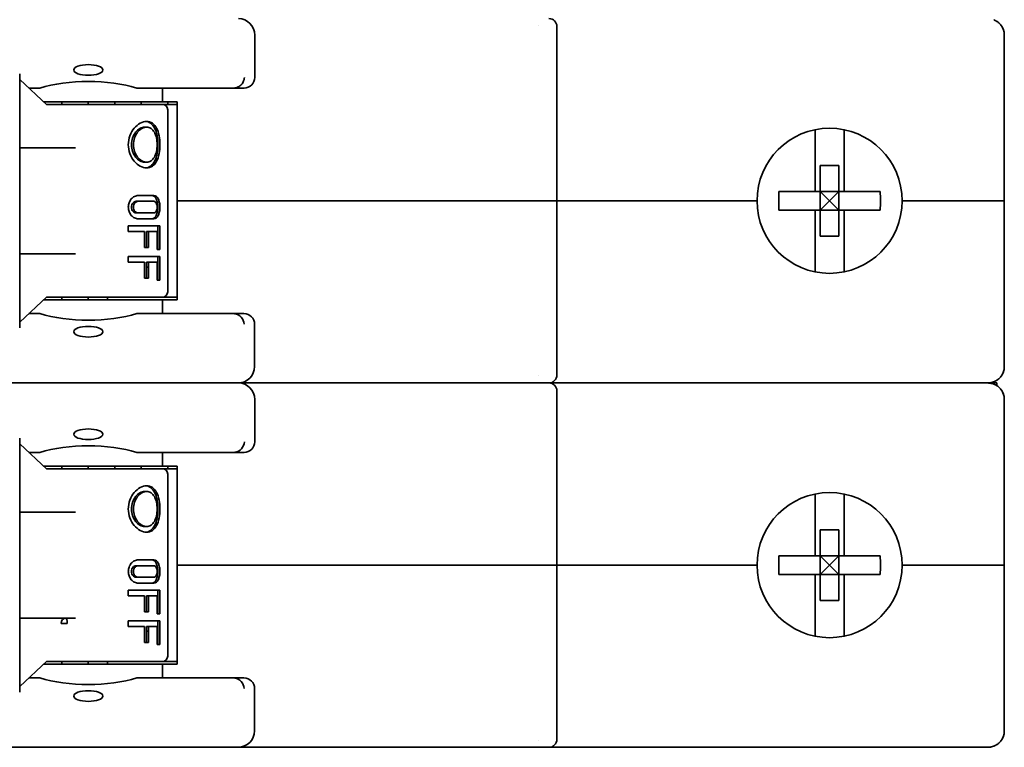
# Model space of a CAD drawing. Header units: millimetres. Extents: x 120 to 348, y 80 to 264.
# Tile 12 of 13: x 301 to 348, y 200 to 235. Entities that reach past the tile are written whole.
import ezdxf

# ---------------------------------------------------------------- set-up
doc = ezdxf.new("R2010")
doc.units = ezdxf.units.MM
doc.layers.add('Visible (ISO)', color=7, linetype='Continuous', lineweight=35)

msp = doc.modelspace()

# ---------------------------------------------------------------- linework, layer by layer
at = {"layer": 'Visible (ISO)'}
for p, q in [((325.413, 234.684), (325.413, 234.684)), ((326.276, 226.292), (326.276, 234.649)), ((311.784, 234.242), (311.784, 232.209)), ((347.739, 226.292), (347.739, 234.242)), ((300.506, 220.196), (300.506, 232.388)), ((301.806, 230.901), (300.506, 232.105)), ((300.942, 231.701), (301.476, 231.701)), ((306.119, 231.701), (310.774, 231.701)), ((307.353, 231.701), (307.353, 231.042)), ((311.276, 231.701), (310.774, 231.701)), ((301.654, 231.042), (307.353, 231.042)), ((302.527, 231.042), (302.527, 230.915)), ((303.797, 231.042), (303.797, 230.915)), ((305.067, 231.042), (305.067, 230.915)), ((306.337, 231.042), (306.337, 230.915)), ((307.353, 231.042), (308.065, 231.042)), ((307.607, 231.042), (307.607, 230.915)), ((308.065, 226.292), (308.065, 231.042)), ((302.289, 230.915), (301.791, 230.915)), ((302.852, 230.915), (302.289, 230.915)), ((302.852, 230.915), (307.353, 230.915)), ((307.412, 230.915), (307.353, 230.915)), ((307.956, 230.915), (307.412, 230.915)), ((307.607, 221.923), (307.607, 230.661)), ((308.065, 230.915), (307.956, 230.915)), ((306.504, 229.823), (306.598, 229.823)), ((338.659, 226.736), (338.659, 229.701)), ((340.056, 229.701), (340.056, 226.736)), ((300.542, 228.705), (300.542, 228.705)), ((300.573, 228.832), (300.573, 228.832)), ((300.573, 228.832), (303.181, 228.832)), ((306.504, 228.146), (306.598, 228.146)), ((338.913, 227.99), (339.802, 227.99)), ((338.913, 226.736), (338.913, 227.99)), ((339.802, 226.736), (339.802, 227.99)), ((338.659, 226.736), (336.926, 226.736)), ((338.913, 226.736), (338.659, 226.736)), ((338.913, 226.736), (339.802, 226.736)), ((338.913, 226.736), (339.357, 226.292)), ((338.913, 225.847), (338.913, 226.736)), ((339.357, 226.292), (339.802, 226.736)), ((340.056, 226.736), (339.802, 226.736)), ((339.802, 225.847), (339.802, 226.736)), ((341.789, 226.736), (340.056, 226.736)), ((306.188, 226.267), (306.094, 226.267)), ((306.946, 226.546), (306.188, 226.546)), ((306.946, 226.267), (306.188, 226.267)), ((325.083, 226.292), (308.065, 226.292)), ((308.065, 226.292), (308.065, 221.542)), ((325.083, 226.292), (308.065, 226.292)), ((326.276, 226.292), (325.083, 226.292)), ((325.083, 226.292), (326.276, 226.292)), ((335.878, 226.292), (326.276, 226.292)), ((326.276, 226.292), (326.276, 217.935)), ((335.878, 226.292), (326.276, 226.292)), ((339.357, 226.292), (338.913, 225.847)), ((339.802, 225.847), (339.357, 226.292)), ((346.546, 226.292), (342.837, 226.292)), ((346.546, 226.292), (342.837, 226.292)), ((347.739, 226.292), (346.546, 226.292)), ((346.546, 226.292), (347.739, 226.292)), ((347.739, 226.292), (347.739, 218.342)), ((338.659, 225.847), (336.926, 225.847)), ((338.913, 225.847), (338.659, 225.847)), ((338.659, 222.883), (338.659, 225.847)), ((338.913, 224.594), (338.913, 225.847)), ((338.913, 225.847), (339.802, 225.847)), ((339.802, 224.594), (339.802, 225.847)), ((340.056, 225.847), (339.802, 225.847)), ((340.056, 225.847), (340.056, 222.883)), ((341.789, 225.847), (340.056, 225.847)), ((306.188, 225.708), (306.094, 225.708)), ((306.188, 225.708), (306.946, 225.708)), ((306.946, 225.428), (306.188, 225.428)), ((305.717, 224.819), (305.717, 225.098)), ((307.232, 225.098), (305.717, 225.098)), ((307.135, 223.955), (307.135, 225.098)), ((307.232, 223.955), (307.232, 225.098)), ((306.501, 224.819), (305.717, 224.819)), ((306.501, 224.057), (306.501, 224.819)), ((306.597, 224.057), (306.597, 224.819)), ((306.597, 224.819), (306.69, 224.819)), ((307.097, 224.819), (306.69, 224.819)), ((306.69, 224.057), (306.69, 224.819)), ((307.097, 223.955), (307.097, 224.819)), ((338.913, 224.594), (339.802, 224.594)), ((306.69, 224.057), (306.501, 224.057)), ((307.232, 223.955), (307.097, 223.955)), ((303.181, 223.752), (300.573, 223.752)), ((300.573, 223.752), (300.573, 223.752)), ((305.717, 223.346), (305.717, 223.625)), ((305.717, 223.625), (307.232, 223.625)), ((307.135, 222.482), (307.135, 223.625)), ((307.232, 222.482), (307.232, 223.625)), ((306.501, 223.346), (305.717, 223.346)), ((306.501, 222.584), (306.501, 223.346)), ((306.597, 222.584), (306.597, 223.346)), ((306.597, 223.346), (306.69, 223.346)), ((306.597, 223.117), (306.69, 223.117)), ((307.097, 223.346), (306.69, 223.346)), ((306.69, 222.584), (306.69, 223.346)), ((307.097, 222.482), (307.097, 223.346)), ((306.69, 222.584), (306.501, 222.584)), ((307.232, 222.482), (307.097, 222.482)), ((300.506, 220.478), (301.806, 221.683)), ((307.353, 221.542), (301.654, 221.542)), ((301.791, 221.669), (302.289, 221.669)), ((302.289, 221.669), (302.852, 221.669)), ((302.527, 221.542), (302.527, 221.669)), ((307.353, 221.669), (302.852, 221.669)), ((303.797, 221.542), (303.797, 221.669)), ((304.726, 221.669), (304.722, 221.542)), ((307.353, 221.669), (307.412, 221.669)), ((308.065, 221.542), (307.353, 221.542)), ((307.353, 220.882), (307.353, 221.542)), ((307.412, 221.669), (307.956, 221.669)), ((307.956, 221.669), (308.065, 221.669)), ((300.941, 220.882), (301.474, 220.882)), ((306.12, 220.882), (310.763, 220.882)), ((311.265, 220.882), (310.763, 220.882)), ((311.773, 220.374), (311.773, 218.342)), ((325.413, 217.9), (325.413, 217.9)), ((310.997, 217.554), (296.598, 217.554)), ((325.787, 217.554), (310.997, 217.554)), ((310.997, 217.554), (325.787, 217.554)), ((325.787, 217.554), (325.895, 217.554)), ((325.895, 217.554), (325.787, 217.554)), ((346.546, 217.554), (325.895, 217.554)), ((346.546, 217.554), (325.895, 217.554)), ((346.546, 217.554), (346.952, 217.554)), ((346.952, 217.554), (346.546, 217.554)), ((346.952, 217.554), (347.381, 217.554)), ((347.381, 217.427), (347.381, 217.554)), ((326.276, 208.817), (326.276, 217.173)), ((311.784, 216.767), (311.784, 214.734)), ((347.739, 208.817), (347.739, 216.767)), ((300.506, 202.721), (300.506, 214.913)), ((301.806, 213.426), (300.506, 214.63)), ((300.942, 214.226), (301.476, 214.226)), ((306.119, 214.226), (310.774, 214.226)), ((307.353, 214.226), (307.353, 213.567)), ((311.276, 214.226), (310.774, 214.226)), ((301.654, 213.567), (307.353, 213.567)), ((302.527, 213.567), (302.527, 213.44)), ((303.797, 213.567), (303.797, 213.44)), ((305.067, 213.567), (305.067, 213.44)), ((306.337, 213.567), (306.337, 213.44)), ((307.353, 213.567), (308.065, 213.567)), ((307.607, 213.567), (307.607, 213.44)), ((308.065, 208.817), (308.065, 213.567)), ((302.289, 213.44), (301.791, 213.44)), ((302.852, 213.44), (302.289, 213.44)), ((302.852, 213.44), (307.353, 213.44)), ((307.412, 213.44), (307.353, 213.44)), ((307.956, 213.44), (307.412, 213.44)), ((307.607, 204.448), (307.607, 213.186)), ((308.065, 213.44), (307.956, 213.44)), ((306.504, 212.347), (306.598, 212.347)), ((338.659, 209.261), (338.659, 212.226)), ((340.056, 212.226), (340.056, 209.261)), ((300.542, 211.23), (300.542, 211.23)), ((300.573, 211.357), (303.181, 211.357)), ((306.504, 210.671), (306.598, 210.671)), ((338.913, 210.515), (339.802, 210.515)), ((338.913, 209.261), (338.913, 210.515)), ((339.802, 209.261), (339.802, 210.515)), ((338.659, 209.261), (336.926, 209.261)), ((338.913, 209.261), (338.659, 209.261)), ((338.913, 209.261), (339.802, 209.261)), ((338.913, 209.261), (339.357, 208.817)), ((338.913, 208.372), (338.913, 209.261)), ((339.357, 208.817), (339.802, 209.261)), ((340.056, 209.261), (339.802, 209.261)), ((339.802, 208.372), (339.802, 209.261)), ((341.789, 209.261), (340.056, 209.261)), ((306.188, 208.791), (306.094, 208.791)), ((306.188, 209.071), (306.946, 209.071)), ((306.946, 208.791), (306.188, 208.791)), ((325.083, 208.817), (308.065, 208.817)), ((308.065, 208.817), (308.065, 204.067)), ((325.083, 208.817), (308.065, 208.817)), ((326.276, 208.817), (325.083, 208.817)), ((325.083, 208.817), (326.276, 208.817)), ((335.878, 208.817), (326.276, 208.817)), ((326.276, 208.817), (326.276, 200.46)), ((335.878, 208.817), (326.276, 208.817)), ((339.357, 208.817), (338.913, 208.372)), ((339.802, 208.372), (339.357, 208.817)), ((346.546, 208.817), (342.837, 208.817)), ((346.546, 208.817), (342.837, 208.817)), ((347.739, 208.817), (346.546, 208.817)), ((346.546, 208.817), (347.739, 208.817)), ((347.739, 208.817), (347.739, 200.867)), ((338.659, 208.372), (336.926, 208.372)), ((338.913, 208.372), (338.659, 208.372)), ((338.659, 205.408), (338.659, 208.372)), ((338.913, 207.119), (338.913, 208.372)), ((338.913, 208.372), (339.802, 208.372)), ((339.802, 207.119), (339.802, 208.372)), ((340.056, 208.372), (339.802, 208.372)), ((340.056, 208.372), (340.056, 205.408)), ((341.789, 208.372), (340.056, 208.372)), ((306.188, 208.233), (306.094, 208.233)), ((306.188, 208.233), (306.946, 208.233)), ((306.946, 207.953), (306.188, 207.953)), ((305.717, 207.623), (307.232, 207.623)), ((305.717, 207.344), (305.717, 207.623)), ((307.135, 206.48), (307.135, 207.623)), ((307.232, 206.48), (307.232, 207.623)), ((306.501, 207.344), (305.717, 207.344)), ((306.501, 206.582), (306.501, 207.344)), ((306.597, 207.344), (306.69, 207.344)), ((306.597, 206.582), (306.597, 207.344)), ((306.69, 206.582), (306.69, 207.344)), ((307.097, 207.344), (306.69, 207.344)), ((307.097, 206.48), (307.097, 207.344)), ((338.913, 207.119), (339.802, 207.119)), ((306.69, 206.582), (306.501, 206.582)), ((307.232, 206.48), (307.097, 206.48)), ((300.573, 206.277), (300.573, 206.277)), ((303.181, 206.277), (300.573, 206.277)), ((302.503, 206.023), (302.784, 206.023)), ((305.717, 206.15), (307.232, 206.15)), ((305.717, 205.87), (305.717, 206.15)), ((307.135, 205.007), (307.135, 206.15)), ((307.232, 205.007), (307.232, 206.15)), ((306.501, 205.87), (305.717, 205.87)), ((306.501, 205.108), (306.501, 205.87)), ((306.597, 205.87), (306.69, 205.87)), ((306.597, 205.108), (306.597, 205.87)), ((306.597, 205.642), (306.69, 205.642)), ((306.69, 205.108), (306.69, 205.87)), ((307.097, 205.87), (306.69, 205.87)), ((307.097, 205.007), (307.097, 205.87)), ((306.69, 205.108), (306.501, 205.108)), ((307.232, 205.007), (307.097, 205.007)), ((300.506, 203.003), (301.806, 204.208)), ((307.353, 204.067), (301.654, 204.067)), ((301.791, 204.194), (302.289, 204.194)), ((302.289, 204.194), (302.852, 204.194)), ((302.527, 204.067), (302.527, 204.194)), ((307.353, 204.194), (302.852, 204.194)), ((303.797, 204.067), (303.797, 204.194)), ((304.726, 204.194), (304.722, 204.067)), ((307.353, 204.194), (307.412, 204.194)), ((308.065, 204.067), (307.353, 204.067)), ((307.353, 203.407), (307.353, 204.067)), ((307.412, 204.194), (307.956, 204.194)), ((307.956, 204.194), (308.065, 204.194)), ((300.941, 203.407), (301.474, 203.407)), ((306.12, 203.407), (310.763, 203.407)), ((311.265, 203.407), (310.763, 203.407)), ((311.773, 202.899), (311.773, 200.867)), ((325.413, 200.424), (325.413, 200.424)), ((296.609, 200.079), (310.986, 200.079)), ((325.787, 200.079), (310.986, 200.079)), ((325.787, 200.079), (310.986, 200.079)), ((325.895, 200.079), (325.787, 200.079)), ((346.546, 200.079), (325.895, 200.079)), ((346.546, 200.079), (346.952, 200.079))]:
    msp.add_line(p, q, dxfattribs=at)
for centre, radius, start, end in [((310.997, 234.242), 0.787, 0, 90), ((325.895, 234.649), 0.381, 0, 90), ((311.276, 232.209), 0.508, 270, 0), ((307.353, 230.661), 0.254, 0, 89.9999), ((339.357, 226.292), 3.48, 0, 180), ((339.357, 226.292), 3.48, 180, 0), ((307.353, 221.923), 0.254, 270.0001, 0), ((311.265, 220.374), 0.508, 0, 90), ((310.986, 218.342), 0.787, 270, 0), ((325.895, 217.935), 0.381, 270, 0), ((310.997, 216.767), 0.787, 0, 90), ((325.895, 217.173), 0.381, 0, 90), ((311.276, 214.734), 0.508, 270, 0), ((307.353, 213.186), 0.254, 0, 89.9999), ((339.357, 208.817), 3.48, 0, 180), ((339.357, 208.817), 3.48, 180, 0), ((307.353, 204.448), 0.254, 270.0001, 0), ((311.265, 202.899), 0.508, 0, 90), ((310.986, 200.867), 0.787, 270, 0), ((325.895, 200.46), 0.381, 270, 0)]:
    msp.add_arc(centre, radius, start, end, dxfattribs=at)
for centre, major_axis, ratio in [((303.797, 232.569), (-0.699, 0), 0.363755), ((303.797, 220.013), (0.699, 0), 0.36397), ((303.797, 215.094), (-0.699, 0), 0.363755), ((303.797, 202.538), (0.699, 0), 0.36397)]:
    msp.add_ellipse(centre, major_axis=major_axis, ratio=ratio, dxfattribs=at)
for centre, major_axis, ratio, start_param, end_param in [((303.797, 230.721), (3.556, 0), 0.363755, 0.859354, 2.282239), ((310.01, 232.411), (-0.977, 0.628), 0.338956, 2.656224, 2.757236), ((341.192, 226.292), (0, 8.067), 0.529662, 1.515665, 1.625928), ((337.523, 226.292), (0, -8.067), 0.529662, 1.515665, 1.625928), ((303.797, 221.862), (3.556, 0), 0.36397, 4.000521, 5.424257), ((310.01, 220.183), (0.965, 0.617), 0.34045, 0.387511, 0.489472), ((310.797, 220.374), (-0.199, 0.473), 0.915412, 4.343383, 5.795969), ((346.952, 217.935), (0, -0.381), 0.5, 0.000067, 0.000094), ((346.952, 217.173), (0, 0.381), 0.5, 6.283106, 6.283139), ((303.797, 213.246), (3.556, 0), 0.363755, 0.859354, 2.282239), ((310.808, 214.733), (0.199, 0.473), 0.915569, 3.62882, 5.081596), ((310.01, 214.935), (-0.977, 0.628), 0.338956, 2.656224, 2.757236), ((341.192, 208.817), (0, 8.067), 0.529662, 1.515665, 1.625928), ((337.523, 208.817), (0, -8.067), 0.529662, 1.515665, 1.625928), ((302.716, 206.023), (0, 0.254), 0.841552, 0, 1.570796), ((302.716, 206.023), (0, 0.254), 0.265988, 4.712389, 6.283185), ((303.797, 204.386), (3.556, 0), 0.36397, 4.000521, 5.424257), ((310.01, 202.708), (0.965, 0.617), 0.34045, 0.387511, 0.489472), ((310.797, 202.899), (-0.199, 0.473), 0.915412, 4.343383, 5.795969), ((346.952, 200.46), (0, -0.381), 0.5, 0.000002, 0.000029)]:
    msp.add_ellipse(centre, major_axis=major_axis, ratio=ratio, start_param=start_param, end_param=end_param, dxfattribs=at)
for points, knots in [([(347.229, 234.979), (347.245, 234.973), (347.26, 234.967), (347.276, 234.96), (347.313, 234.943), (347.35, 234.923), (347.385, 234.9), (347.398, 234.891), (347.411, 234.882), (347.424, 234.873), (347.461, 234.845), (347.496, 234.813), (347.528, 234.779), (347.537, 234.77), (347.545, 234.761), (347.553, 234.751), (347.586, 234.712), (347.616, 234.669), (347.641, 234.623), (347.645, 234.615), (347.649, 234.608), (347.653, 234.601), (347.679, 234.55), (347.7, 234.495), (347.714, 234.439), (347.715, 234.435), (347.716, 234.431), (347.717, 234.427), (347.732, 234.367), (347.739, 234.305), (347.739, 234.242)], [0.2431338, 0.2431338, 0.2431338, 0.2431338, 0.2857143, 0.2857143, 0.2857143, 0.3896667, 0.3896667, 0.3896667, 0.4285714, 0.4285714, 0.4285714, 0.5422862, 0.5422862, 0.5422862, 0.5714286, 0.5714286, 0.5714286, 0.6948802, 0.6948802, 0.6948802, 0.7142857, 0.7142857, 0.7142857, 0.8474586, 0.8474586, 0.8474586, 0.8571429, 0.8571429, 0.8571429, 1, 1, 1, 1]), ([(310.835, 231.705), (310.889, 231.712), (310.943, 231.728), (311.05, 231.783), (311.101, 231.823), (311.188, 231.921), (311.223, 231.978), (311.264, 232.083), (311.275, 232.127), (311.282, 232.185), (311.284, 232.197), (311.284, 232.209)], [-0.07076071, -0.07076071, -0.07076071, -0.07076071, -0.05339638, -0.05339638, -0.03365232, -0.03365232, -0.01382456, -0.01382456, 0, 0, 0.00368653, 0.00368653, 0.00368653, 0.00368653]), ([(306.598, 227.867), (306.502, 227.867), (306.394, 227.895), (306.184, 228.009), (306.083, 228.095), (305.918, 228.293), (305.844, 228.418), (305.743, 228.693), (305.717, 228.843), (305.717, 229.126), (305.743, 229.276), (305.844, 229.551), (305.918, 229.676), (306.083, 229.873), (306.184, 229.959), (306.394, 230.074), (306.502, 230.102), (306.598, 230.102)], [-0.5084245, -0.5084245, -0.5084245, -0.5084245, -0.4660615, -0.4660615, -0.4236986, -0.4236986, -0.3813241, -0.3813241, -0.3389497, -0.3389497, -0.2965752, -0.2965752, -0.2542008, -0.2542008, -0.2118378, -0.2118378, -0.1694748, -0.1694748, -0.1694748, -0.1694748]), ([(306.55, 227.869), (306.63, 227.877), (306.708, 227.904), (306.858, 228.009), (306.926, 228.095), (307.028, 228.293), (307.069, 228.418), (307.122, 228.693), (307.135, 228.843), (307.135, 228.984), (307.135, 229.126), (307.122, 229.276), (307.069, 229.551), (307.028, 229.676), (306.926, 229.873), (306.858, 229.959), (306.708, 230.064), (306.63, 230.092), (306.55, 230.1)], [-0.162731, -0.162731, -0.162731, -0.162731, -0.1271723, -0.1271723, -0.0847904, -0.0847904, -0.0423952, -0.0423952, 0, 0, 0, 0.0423952, 0.0423952, 0.0847904, 0.0847904, 0.1271723, 0.1271723, 0.162731, 0.162731, 0.162731, 0.162731]), ([(306.598, 230.102), (306.693, 230.102), (306.789, 230.074), (306.952, 229.959), (307.021, 229.873), (307.124, 229.676), (307.166, 229.551), (307.22, 229.276), (307.232, 229.126), (307.232, 228.984), (307.232, 228.843), (307.22, 228.693), (307.166, 228.418), (307.124, 228.293), (307.021, 228.095), (306.952, 228.009), (306.789, 227.895), (306.693, 227.867), (306.598, 227.867)], [-0.1694748, -0.1694748, -0.1694748, -0.1694748, -0.1271119, -0.1271119, -0.0847489, -0.0847489, -0.0423745, -0.0423745, 0, 0, 0, 0.0423745, 0.0423745, 0.0847489, 0.0847489, 0.1271119, 0.1271119, 0.1694748, 0.1694748, 0.1694748, 0.1694748]), ([(306.504, 228.146), (306.433, 228.146), (306.353, 228.167), (306.199, 228.253), (306.126, 228.317), (306.008, 228.466), (305.955, 228.56), (305.883, 228.766), (305.865, 228.879), (305.865, 229.09), (305.883, 229.202), (305.955, 229.409), (306.008, 229.503), (306.126, 229.651), (306.199, 229.716), (306.353, 229.801), (306.433, 229.823), (306.504, 229.823)], [-0.3803251, -0.3803251, -0.3803251, -0.3803251, -0.3486328, -0.3486328, -0.3169406, -0.3169406, -0.2852453, -0.2852453, -0.25355, -0.25355, -0.2218548, -0.2218548, -0.1901595, -0.1901595, -0.1584673, -0.1584673, -0.126775, -0.126775, -0.126775, -0.126775]), ([(306.598, 229.823), (306.526, 229.823), (306.446, 229.801), (306.293, 229.716), (306.221, 229.651), (306.103, 229.503), (306.05, 229.409), (305.979, 229.202), (305.961, 229.09), (305.961, 228.879), (305.979, 228.766), (306.05, 228.56), (306.103, 228.466), (306.221, 228.317), (306.293, 228.253), (306.446, 228.167), (306.526, 228.146), (306.598, 228.146)], [0.1267428, 0.1267428, 0.1267428, 0.1267428, 0.1584272, 0.1584272, 0.1901116, 0.1901116, 0.2217986, 0.2217986, 0.2534856, 0.2534856, 0.2851727, 0.2851727, 0.3168597, 0.3168597, 0.3485441, 0.3485441, 0.3802285, 0.3802285, 0.3802285, 0.3802285]), ([(306.598, 228.146), (306.669, 228.146), (306.742, 228.167), (306.869, 228.253), (306.924, 228.317), (307.007, 228.466), (307.042, 228.56), (307.087, 228.766), (307.097, 228.879), (307.097, 228.984), (307.097, 229.09), (307.087, 229.202), (307.042, 229.409), (307.007, 229.503), (306.924, 229.651), (306.869, 229.716), (306.742, 229.801), (306.669, 229.823), (306.598, 229.823)], [0.3802285, 0.3802285, 0.3802285, 0.3802285, 0.4119129, 0.4119129, 0.4435973, 0.4435973, 0.4752843, 0.4752843, 0.5069713, 0.5069713, 0.5069713, 0.5386583, 0.5386583, 0.5703453, 0.5703453, 0.6020297, 0.6020297, 0.6337141, 0.6337141, 0.6337141, 0.6337141]), ([(300.506, 228.847), (300.521, 228.84), (300.538, 228.835), (300.561, 228.832), (300.567, 228.832), (300.573, 228.832)], [0.07470529, 0.07470529, 0.07470529, 0.07470529, 0.08440423, 0.08440423, 0.08793289, 0.08793289, 0.08793289, 0.08793289]), ([(306.188, 225.428), (306.133, 225.428), (306.072, 225.443), (305.957, 225.5), (305.903, 225.544), (305.818, 225.643), (305.78, 225.705), (305.729, 225.842), (305.717, 225.917), (305.717, 226.057), (305.729, 226.132), (305.78, 226.269), (305.818, 226.331), (305.903, 226.431), (305.957, 226.474), (306.072, 226.532), (306.133, 226.546), (306.188, 226.546)], [-0.2548191, -0.2548191, -0.2548191, -0.2548191, -0.2333066, -0.2333066, -0.2117941, -0.2117941, -0.1907005, -0.1907005, -0.169607, -0.169607, -0.1485135, -0.1485135, -0.12742, -0.12742, -0.1059074, -0.1059074, -0.0843949, -0.0843949, -0.0843949, -0.0843949]), ([(306.094, 225.708), (306.066, 225.708), (306.036, 225.715), (305.98, 225.743), (305.954, 225.765), (305.913, 225.814), (305.895, 225.846), (305.871, 225.914), (305.865, 225.952), (305.865, 226.022), (305.871, 226.06), (305.895, 226.128), (305.913, 226.159), (305.954, 226.209), (305.98, 226.231), (306.036, 226.259), (306.066, 226.267), (306.094, 226.267)], [-0.12720282, -0.12720282, -0.12720282, -0.12720282, -0.11654338, -0.11654338, -0.10588393, -0.10588393, -0.09530684, -0.09530684, -0.08472974, -0.08472974, -0.07420164, -0.07420164, -0.06367354, -0.06367354, -0.05296515, -0.05296515, -0.04225676, -0.04225676, -0.04225676, -0.04225676]), ([(306.188, 226.267), (306.161, 226.267), (306.131, 226.259), (306.075, 226.231), (306.049, 226.209), (306.008, 226.159), (305.99, 226.128), (305.967, 226.06), (305.961, 226.022), (305.961, 225.952), (305.967, 225.914), (305.991, 225.846), (306.009, 225.814), (306.05, 225.765), (306.075, 225.743), (306.131, 225.715), (306.161, 225.708), (306.188, 225.708)], [0.04224626, 0.04224626, 0.04224626, 0.04224626, 0.05294229, 0.05294229, 0.06363833, 0.06363833, 0.07416615, 0.07416615, 0.08469397, 0.08469397, 0.09526747, 0.09526747, 0.10584098, 0.10584098, 0.11649137, 0.11649137, 0.12714175, 0.12714175, 0.12714175, 0.12714175]), ([(306.852, 225.428), (306.892, 225.428), (306.933, 225.443), (307.005, 225.5), (307.036, 225.544), (307.083, 225.643), (307.103, 225.705), (307.128, 225.842), (307.135, 225.917), (307.135, 225.987), (307.135, 226.057), (307.128, 226.132), (307.103, 226.269), (307.083, 226.331), (307.036, 226.431), (307.005, 226.474), (306.933, 226.532), (306.892, 226.546), (306.852, 226.546)], [0.2541049, 0.2541049, 0.2541049, 0.2541049, 0.2756513, 0.2756513, 0.2971977, 0.2971977, 0.3182948, 0.3182948, 0.339392, 0.339392, 0.339392, 0.3604891, 0.3604891, 0.3815863, 0.3815863, 0.4031326, 0.4031326, 0.424679, 0.424679, 0.424679, 0.424679]), ([(306.946, 226.546), (306.987, 226.546), (307.028, 226.532), (307.1, 226.474), (307.132, 226.431), (307.18, 226.331), (307.2, 226.269), (307.226, 226.132), (307.232, 226.057), (307.232, 225.987), (307.232, 225.917), (307.226, 225.842), (307.2, 225.705), (307.18, 225.643), (307.132, 225.544), (307.1, 225.5), (307.028, 225.443), (306.987, 225.428), (306.946, 225.428)], [-0.0852121, -0.0852121, -0.0852121, -0.0852121, -0.0636996, -0.0636996, -0.042187, -0.042187, -0.0210935, -0.0210935, 0, 0, 0, 0.0210935, 0.0210935, 0.042187, 0.042187, 0.0636996, 0.0636996, 0.0852121, 0.0852121, 0.0852121, 0.0852121]), ([(306.946, 225.708), (306.966, 225.708), (306.987, 225.715), (307.025, 225.743), (307.042, 225.765), (307.068, 225.814), (307.079, 225.846), (307.094, 225.914), (307.097, 225.952), (307.097, 225.987), (307.097, 226.022), (307.094, 226.06), (307.079, 226.128), (307.068, 226.159), (307.042, 226.209), (307.025, 226.231), (306.987, 226.259), (306.966, 226.267), (306.946, 226.267)], [0.12694023, 0.12694023, 0.12694023, 0.12694023, 0.13759061, 0.13759061, 0.148241, 0.148241, 0.15881451, 0.15881451, 0.16938801, 0.16938801, 0.16938801, 0.17991583, 0.17991583, 0.19044365, 0.19044365, 0.20113969, 0.20113969, 0.21183572, 0.21183572, 0.21183572, 0.21183572]), ([(347.739, 218.342), (347.739, 218.28), (347.732, 218.218), (347.718, 218.157), (347.717, 218.153), (347.715, 218.149), (347.714, 218.145), (347.7, 218.089), (347.679, 218.034), (347.653, 217.984), (347.649, 217.976), (347.645, 217.968), (347.641, 217.96), (347.616, 217.915), (347.586, 217.872), (347.553, 217.833), (347.545, 217.823), (347.536, 217.813), (347.527, 217.804), (347.495, 217.77), (347.461, 217.739), (347.424, 217.712), (347.411, 217.702), (347.397, 217.692), (347.383, 217.683), (347.349, 217.66), (347.313, 217.641), (347.276, 217.624), (347.259, 217.617), (347.243, 217.61), (347.226, 217.603)], [0, 0, 0, 0, 0.1428571, 0.1428571, 0.1428571, 0.1529977, 0.1529977, 0.1529977, 0.2857143, 0.2857143, 0.2857143, 0.3060512, 0.3060512, 0.3060512, 0.4285714, 0.4285714, 0.4285714, 0.4591092, 0.4591092, 0.4591092, 0.5714286, 0.5714286, 0.5714286, 0.6121949, 0.6121949, 0.6121949, 0.7142857, 0.7142857, 0.7142857, 0.7598702, 0.7598702, 0.7598702, 0.7598702]), ([(346.952, 217.554), (347.007, 217.554), (347.062, 217.549), (347.116, 217.537), (347.118, 217.537), (347.12, 217.536), (347.123, 217.536)], [0.0000468, 0.0000468, 0.0000468, 0.0000468, 0.1428571, 0.1428571, 0.1428571, 0.1485432, 0.1485432, 0.1485432, 0.1485432]), ([(347.121, 217.573), (347.119, 217.572), (347.118, 217.572), (347.116, 217.572), (347.093, 217.567), (347.07, 217.563), (347.046, 217.56), (347.015, 217.556), (346.985, 217.554), (346.954, 217.554)], [0.8531138, 0.8531138, 0.8531138, 0.8531138, 0.8571429, 0.8571429, 0.8571429, 0.9182209, 0.9182209, 0.9182209, 0.998283, 0.998283, 0.998283, 0.998283]), ([(347.229, 217.504), (347.245, 217.498), (347.26, 217.492), (347.276, 217.485), (347.327, 217.461), (347.377, 217.432), (347.424, 217.397), (347.47, 217.362), (347.514, 217.322), (347.553, 217.276), (347.591, 217.231), (347.625, 217.18), (347.653, 217.126), (347.681, 217.071), (347.703, 217.012), (347.717, 216.952), (347.732, 216.891), (347.739, 216.829), (347.739, 216.767)], [0.2431396, 0.2431396, 0.2431396, 0.2431396, 0.2857143, 0.2857143, 0.2857143, 0.4285714, 0.4285714, 0.4285714, 0.5714286, 0.5714286, 0.5714286, 0.7142857, 0.7142857, 0.7142857, 0.8571429, 0.8571429, 0.8571429, 1, 1, 1, 1]), ([(306.598, 210.392), (306.502, 210.392), (306.394, 210.42), (306.184, 210.534), (306.083, 210.62), (305.918, 210.818), (305.844, 210.943), (305.743, 211.218), (305.717, 211.368), (305.717, 211.65), (305.743, 211.8), (305.844, 212.076), (305.918, 212.201), (306.083, 212.398), (306.184, 212.484), (306.394, 212.598), (306.502, 212.627), (306.598, 212.627)], [-0.5084245, -0.5084245, -0.5084245, -0.5084245, -0.4660615, -0.4660615, -0.4236986, -0.4236986, -0.3813241, -0.3813241, -0.3389497, -0.3389497, -0.2965752, -0.2965752, -0.2542008, -0.2542008, -0.2118378, -0.2118378, -0.1694748, -0.1694748, -0.1694748, -0.1694748]), ([(306.55, 210.394), (306.63, 210.401), (306.708, 210.429), (306.858, 210.534), (306.926, 210.62), (307.028, 210.818), (307.069, 210.943), (307.122, 211.218), (307.135, 211.368), (307.135, 211.509), (307.135, 211.65), (307.122, 211.801), (307.069, 212.076), (307.028, 212.201), (306.926, 212.398), (306.858, 212.484), (306.708, 212.589), (306.63, 212.617), (306.55, 212.625)], [-0.162731, -0.162731, -0.162731, -0.162731, -0.1271723, -0.1271723, -0.0847904, -0.0847904, -0.0423952, -0.0423952, 0, 0, 0, 0.0423952, 0.0423952, 0.0847904, 0.0847904, 0.1271723, 0.1271723, 0.162731, 0.162731, 0.162731, 0.162731]), ([(306.598, 212.627), (306.693, 212.627), (306.789, 212.598), (306.952, 212.484), (307.021, 212.398), (307.124, 212.201), (307.166, 212.076), (307.22, 211.8), (307.232, 211.65), (307.232, 211.509), (307.232, 211.368), (307.22, 211.218), (307.166, 210.943), (307.124, 210.818), (307.021, 210.62), (306.952, 210.534), (306.789, 210.42), (306.693, 210.392), (306.598, 210.392)], [-0.1694748, -0.1694748, -0.1694748, -0.1694748, -0.1271119, -0.1271119, -0.0847489, -0.0847489, -0.0423745, -0.0423745, 0, 0, 0, 0.0423745, 0.0423745, 0.0847489, 0.0847489, 0.1271119, 0.1271119, 0.1694748, 0.1694748, 0.1694748, 0.1694748]), ([(306.504, 210.671), (306.433, 210.671), (306.353, 210.692), (306.199, 210.778), (306.126, 210.842), (306.008, 210.991), (305.955, 211.085), (305.883, 211.291), (305.865, 211.403), (305.865, 211.615), (305.883, 211.727), (305.955, 211.934), (306.008, 212.028), (306.126, 212.176), (306.199, 212.24), (306.353, 212.326), (306.433, 212.347), (306.504, 212.347)], [-0.3803251, -0.3803251, -0.3803251, -0.3803251, -0.3486328, -0.3486328, -0.3169406, -0.3169406, -0.2852453, -0.2852453, -0.25355, -0.25355, -0.2218548, -0.2218548, -0.1901595, -0.1901595, -0.1584673, -0.1584673, -0.126775, -0.126775, -0.126775, -0.126775]), ([(306.598, 212.347), (306.526, 212.347), (306.446, 212.326), (306.293, 212.24), (306.221, 212.176), (306.103, 212.028), (306.05, 211.934), (305.979, 211.727), (305.961, 211.615), (305.961, 211.404), (305.979, 211.291), (306.05, 211.085), (306.103, 210.991), (306.221, 210.842), (306.293, 210.778), (306.446, 210.692), (306.526, 210.671), (306.598, 210.671)], [0.1267428, 0.1267428, 0.1267428, 0.1267428, 0.1584272, 0.1584272, 0.1901116, 0.1901116, 0.2217986, 0.2217986, 0.2534856, 0.2534856, 0.2851727, 0.2851727, 0.3168597, 0.3168597, 0.3485441, 0.3485441, 0.3802285, 0.3802285, 0.3802285, 0.3802285]), ([(306.598, 210.671), (306.669, 210.671), (306.742, 210.692), (306.869, 210.778), (306.924, 210.842), (307.007, 210.991), (307.042, 211.085), (307.087, 211.291), (307.097, 211.404), (307.097, 211.509), (307.097, 211.615), (307.087, 211.727), (307.042, 211.934), (307.007, 212.028), (306.924, 212.176), (306.869, 212.24), (306.742, 212.326), (306.669, 212.347), (306.598, 212.347)], [0.3802285, 0.3802285, 0.3802285, 0.3802285, 0.4119129, 0.4119129, 0.4435973, 0.4435973, 0.4752843, 0.4752843, 0.5069713, 0.5069713, 0.5069713, 0.5386583, 0.5386583, 0.5703453, 0.5703453, 0.6020297, 0.6020297, 0.6337141, 0.6337141, 0.6337141, 0.6337141]), ([(300.506, 211.372), (300.521, 211.365), (300.538, 211.36), (300.561, 211.357), (300.567, 211.357), (300.573, 211.357)], [0.07470529, 0.07470529, 0.07470529, 0.07470529, 0.08440423, 0.08440423, 0.08793289, 0.08793289, 0.08793289, 0.08793289]), ([(306.188, 207.953), (306.133, 207.953), (306.072, 207.967), (305.957, 208.025), (305.903, 208.068), (305.818, 208.168), (305.78, 208.23), (305.729, 208.367), (305.717, 208.442), (305.717, 208.582), (305.729, 208.657), (305.78, 208.794), (305.818, 208.856), (305.903, 208.955), (305.957, 208.999), (306.072, 209.056), (306.133, 209.071), (306.188, 209.071)], [-0.2548191, -0.2548191, -0.2548191, -0.2548191, -0.2333066, -0.2333066, -0.2117941, -0.2117941, -0.1907005, -0.1907005, -0.169607, -0.169607, -0.1485135, -0.1485135, -0.12742, -0.12742, -0.1059074, -0.1059074, -0.0843949, -0.0843949, -0.0843949, -0.0843949]), ([(306.094, 208.233), (306.066, 208.233), (306.036, 208.24), (305.98, 208.268), (305.954, 208.29), (305.913, 208.34), (305.895, 208.371), (305.871, 208.439), (305.865, 208.477), (305.865, 208.547), (305.871, 208.584), (305.895, 208.653), (305.913, 208.684), (305.954, 208.734), (305.98, 208.756), (306.036, 208.784), (306.066, 208.791), (306.094, 208.791)], [-0.12720273, -0.12720273, -0.12720273, -0.12720273, -0.11649434, -0.11649434, -0.10578595, -0.10578595, -0.09525785, -0.09525785, -0.08472974, -0.08472974, -0.07420164, -0.07420164, -0.06367354, -0.06367354, -0.05296515, -0.05296515, -0.04225676, -0.04225676, -0.04225676, -0.04225676]), ([(306.188, 208.791), (306.161, 208.791), (306.131, 208.784), (306.075, 208.756), (306.049, 208.734), (306.008, 208.684), (305.99, 208.653), (305.967, 208.584), (305.961, 208.547), (305.961, 208.477), (305.967, 208.439), (305.99, 208.371), (306.008, 208.34), (306.049, 208.29), (306.075, 208.268), (306.131, 208.24), (306.161, 208.233), (306.188, 208.233)], [0.04224626, 0.04224626, 0.04224626, 0.04224626, 0.05294229, 0.05294229, 0.06363833, 0.06363833, 0.07416615, 0.07416615, 0.08469397, 0.08469397, 0.09522178, 0.09522178, 0.1057496, 0.1057496, 0.11644564, 0.11644564, 0.12714167, 0.12714167, 0.12714167, 0.12714167]), ([(306.852, 207.953), (306.892, 207.953), (306.933, 207.967), (307.005, 208.025), (307.036, 208.069), (307.083, 208.168), (307.103, 208.23), (307.128, 208.367), (307.135, 208.442), (307.135, 208.512), (307.135, 208.582), (307.128, 208.657), (307.103, 208.794), (307.083, 208.856), (307.036, 208.955), (307.005, 208.999), (306.933, 209.056), (306.892, 209.071), (306.852, 209.071)], [0.2541049, 0.2541049, 0.2541049, 0.2541049, 0.2756513, 0.2756513, 0.2971977, 0.2971977, 0.3182948, 0.3182948, 0.339392, 0.339392, 0.339392, 0.3604891, 0.3604891, 0.3815863, 0.3815863, 0.4031326, 0.4031326, 0.424679, 0.424679, 0.424679, 0.424679]), ([(306.946, 209.071), (306.987, 209.071), (307.028, 209.056), (307.1, 208.999), (307.132, 208.955), (307.18, 208.856), (307.2, 208.794), (307.226, 208.657), (307.232, 208.582), (307.232, 208.512), (307.232, 208.442), (307.226, 208.367), (307.2, 208.23), (307.18, 208.168), (307.132, 208.068), (307.1, 208.025), (307.028, 207.967), (306.987, 207.953), (306.946, 207.953)], [-0.0852121, -0.0852121, -0.0852121, -0.0852121, -0.0636996, -0.0636996, -0.042187, -0.042187, -0.0210935, -0.0210935, 0, 0, 0, 0.0210935, 0.0210935, 0.042187, 0.042187, 0.0636996, 0.0636996, 0.0852121, 0.0852121, 0.0852121, 0.0852121]), ([(306.946, 208.233), (306.966, 208.233), (306.987, 208.24), (307.025, 208.268), (307.042, 208.29), (307.068, 208.34), (307.079, 208.371), (307.094, 208.439), (307.097, 208.477), (307.097, 208.512), (307.097, 208.547), (307.094, 208.584), (307.079, 208.653), (307.068, 208.684), (307.042, 208.734), (307.025, 208.756), (306.987, 208.784), (306.966, 208.791), (306.946, 208.791)], [0.12694023, 0.12694023, 0.12694023, 0.12694023, 0.13763626, 0.13763626, 0.14833229, 0.14833229, 0.15886011, 0.15886011, 0.16938793, 0.16938793, 0.16938793, 0.17991575, 0.17991575, 0.19044357, 0.19044357, 0.2011396, 0.2011396, 0.21183564, 0.21183564, 0.21183564, 0.21183564]), ([(347.739, 200.867), (347.739, 200.804), (347.732, 200.743), (347.718, 200.682), (347.717, 200.678), (347.715, 200.674), (347.714, 200.669), (347.7, 200.614), (347.679, 200.559), (347.653, 200.508), (347.649, 200.501), (347.645, 200.493), (347.641, 200.485), (347.616, 200.439), (347.586, 200.397), (347.553, 200.358), (347.545, 200.348), (347.536, 200.338), (347.527, 200.329), (347.495, 200.295), (347.461, 200.264), (347.424, 200.236), (347.411, 200.226), (347.397, 200.217), (347.383, 200.208), (347.349, 200.185), (347.313, 200.166), (347.276, 200.149), (347.259, 200.141), (347.243, 200.135), (347.226, 200.128)], [0, 0, 0, 0, 0.1428571, 0.1428571, 0.1428571, 0.1529977, 0.1529977, 0.1529977, 0.2857143, 0.2857143, 0.2857143, 0.3060512, 0.3060512, 0.3060512, 0.4285714, 0.4285714, 0.4285714, 0.4591092, 0.4591092, 0.4591092, 0.5714286, 0.5714286, 0.5714286, 0.612195, 0.612195, 0.612195, 0.7142857, 0.7142857, 0.7142857, 0.7598614, 0.7598614, 0.7598614, 0.7598614]), ([(347.121, 200.097), (347.119, 200.097), (347.118, 200.097), (347.116, 200.096), (347.093, 200.091), (347.07, 200.088), (347.046, 200.085), (347.015, 200.081), (346.985, 200.079), (346.954, 200.079)], [0.8531166, 0.8531166, 0.8531166, 0.8531166, 0.8571429, 0.8571429, 0.8571429, 0.918226, 0.918226, 0.918226, 0.9982932, 0.9982932, 0.9982932, 0.9982932])]:
    msp.add_open_spline(points, degree=3, knots=knots, dxfattribs=at)
for points in [[(347.589, 234.705), (347.648, 234.624), (347.691, 234.532), (347.715, 234.437)], [(300.573, 223.752), (300.551, 223.752), (300.526, 223.746), (300.506, 223.737)], [(347.715, 218.147), (347.691, 218.052), (347.648, 217.96), (347.588, 217.878)], [(325.787, 217.554), (325.787, 217.554), (325.787, 217.554), (325.787, 217.554)], [(346.963, 217.554), (346.96, 217.554), (346.957, 217.554), (346.954, 217.554)], [(346.954, 217.554), (346.958, 217.554), (346.963, 217.554), (346.968, 217.554)], [(347.226, 217.603), (347.192, 217.591), (347.157, 217.581), (347.121, 217.573)], [(347.123, 217.536), (347.159, 217.528), (347.195, 217.517), (347.229, 217.504)], [(347.589, 217.23), (347.648, 217.148), (347.691, 217.057), (347.715, 216.962)], [(300.573, 206.277), (300.551, 206.277), (300.526, 206.271), (300.506, 206.262)], [(347.715, 200.672), (347.691, 200.577), (347.648, 200.485), (347.588, 200.403)], [(325.787, 200.079), (325.787, 200.079), (325.787, 200.079), (325.787, 200.079)], [(346.964, 200.079), (346.96, 200.079), (346.957, 200.079), (346.954, 200.079)], [(347.226, 200.128), (347.192, 200.116), (347.157, 200.105), (347.121, 200.097)]]:
    msp.add_open_spline(points, degree=3, dxfattribs=at)

doc.saveas('drawing.dxf')
